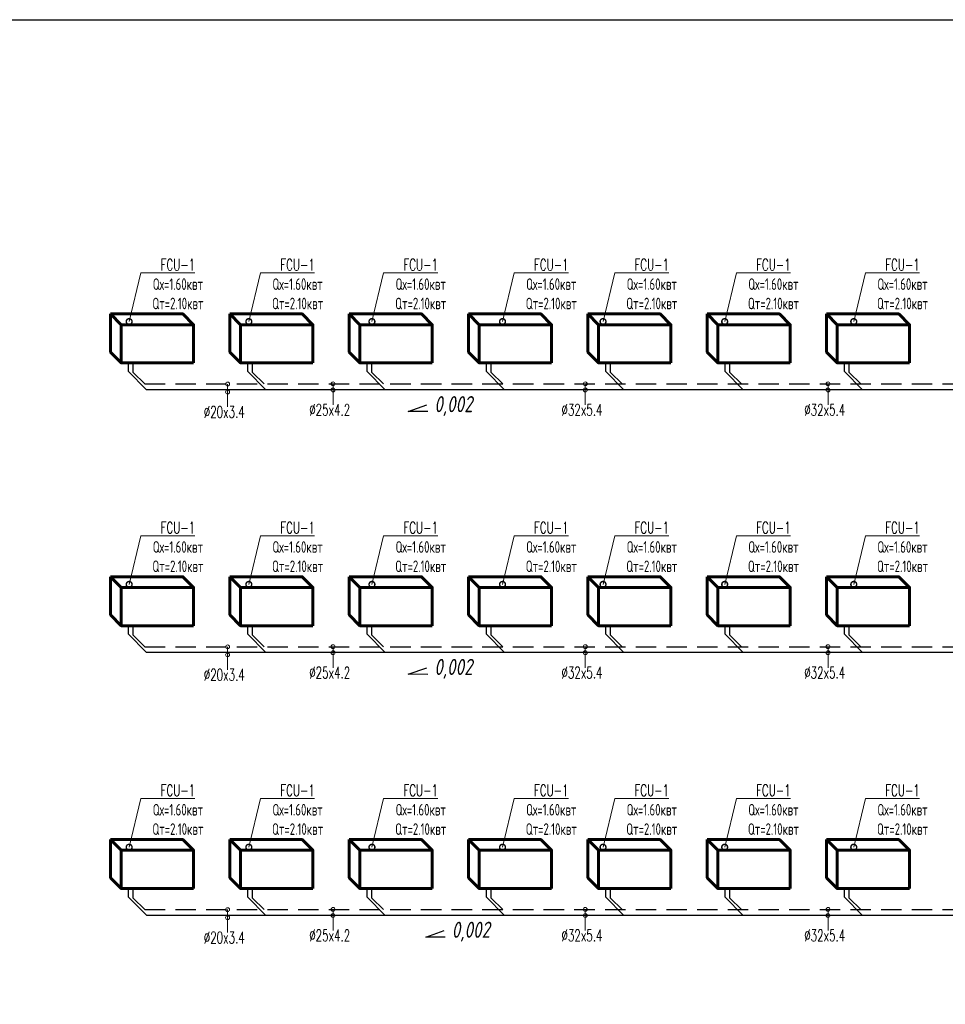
# Model space of a CAD drawing. Header units: inches. Extents: x 8001 to 766003, y -84601 to 563258.
# Tile 46 of 188: x 230502 to 244869, y 251803 to 267073. Entities that reach past the tile are written whole.
import ezdxf
from ezdxf import colors
from ezdxf.entities.mleader import LeaderData, LeaderLine
from ezdxf.math import Vec2, Vec3

# ---------------------------------------------------------------- set-up
doc = ezdxf.new("R2010")
doc.units = ezdxf.units.IN
doc.header["$MEASUREMENT"] = 0
doc.linetypes.add('CONTINOUS', pattern=[0])
doc.linetypes.add('HIDDEN', pattern=[9.525, 6.35, -3.175])
for name, color, linetype, lineweight in [('Fancoil', 4, 'Continuous', 60), ('SGM-M-400-TEXT', 140, 'CONTINOUS', 20), ('SGM-M-500-11-HI-TEXT', 11, 'CONTINOUS', 20), ('SGM-M-700-5-HVAC-WS-CWS-FCU', 32, 'CONTINOUS', 30), ('SGM-M-700-6-HVAC-WS-CWR-FCU', 141, 'HIDDEN', 30), ('ОВ', 250, 'Continuous', 25)]:
    doc.layers.add(name, color=color, linetype=linetype, lineweight=lineweight)
doc.styles.add('ISOC-330-0.77', font='isocpeur.ttf', dxfattribs={"width": 0.77, "oblique": 10, "height": 330})
doc.styles.add('SGM_MKN', font='romans.shx', dxfattribs={"width": 0.65, "height": 100})

# ---------------------------------------------------------------- blocks, each defined once
blk = doc.blocks.new('flaid 54512')
at = {"layer": 'ОВ', "color": 0, "lineweight": 60}
blk.add_lwpolyline([(1359433, -675694), (1359267, -675861), (1358146, -675861), (1358312, -675694)], close=True, dxfattribs=at)
for points in [[(1359433, -675694), (1359433, -676287)], [(1358146, -675861), (1358146, -676454)], [(1359267, -675861), (1359267, -676454)], [(1359433, -676287), (1359433, -676287), (1359267, -676454), (1358146, -676454)]]:
    blk.add_lwpolyline(points, dxfattribs=at)
blk = doc.blocks.new('_DotSmall')
at = {"color": 0, "linetype": 'ByBlock', "const_width": 0.5}
blk.add_lwpolyline([(-0.0625, 0, 1), (0.0625, 0, 1)], format="xyb", close=True, dxfattribs=at)

msp = doc.modelspace()

# ---------------------------------------------------------------- linework, layer by layer
at = {"layer": 'SGM-M-500-11-HI-TEXT', "color": 5, "ltscale": 30}
for p, q in [((233729.104, 261066.496), (233729.104, 261422.81)), ((235365.801, 261099.153), (235365.801, 261422.987)), ((239280.667, 261099.153), (239280.667, 261422.987)), ((243048.701, 261099.153), (243048.701, 261422.987)), ((233729.104, 256990.627), (233729.104, 257346.941)), ((235365.801, 257023.284), (235365.801, 257347.119)), ((239280.667, 257023.284), (239280.667, 257347.119)), ((243048.701, 257023.284), (243048.701, 257347.119)), ((233729.104, 252914.758), (233729.104, 253271.072)), ((235365.801, 252947.416), (235365.801, 253271.25)), ((239280.667, 252947.416), (239280.667, 253271.25)), ((243048.701, 252947.416), (243048.701, 253271.25))]:
    msp.add_line(p, q, dxfattribs=at)
for centre in [(233729.104, 261422.81), (235365.801, 261425.467), (239280.667, 261425.467), (243048.701, 261425.467), (233729.104, 261298.408), (235365.801, 261331.065), (239280.667, 261331.065), (243048.701, 261331.065), (233729.104, 257346.941), (235365.801, 257349.598), (239280.667, 257349.598), (243048.701, 257349.598), (233729.104, 257222.539), (235365.801, 257255.196), (239280.667, 257255.196), (243048.701, 257255.196), (233729.104, 253271.072), (235365.801, 253273.729), (235365.801, 253179.327), (239280.667, 253273.729), (239280.667, 253179.327), (243048.701, 253273.729), (243048.701, 253179.327), (233729.104, 253146.67)]:
    msp.add_circle(centre, 30, dxfattribs=at)
at = {"layer": 'SGM-M-700-5-HVAC-WS-CWS-FCU', "ltscale": 500}
for p, q in [((232189.536, 261616.822), (232189.536, 261750.214)), ((234041.537, 261616.822), (234041.537, 261750.214)), ((235893.538, 261616.822), (235893.538, 261750.214)), ((237745.539, 261616.822), (237745.539, 261750.214)), ((239597.54, 261616.822), (239597.54, 261750.214)), ((241449.54, 261616.822), (241449.54, 261750.214)), ((243301.541, 261616.822), (243301.541, 261750.214)), ((232189.537, 261616.822), (232467.322, 261339.042)), ((234041.537, 261616.822), (234319.323, 261339.042)), ((235893.538, 261616.822), (236171.324, 261339.042)), ((237745.539, 261616.822), (238023.325, 261339.042)), ((239597.54, 261616.822), (239875.326, 261339.042)), ((241449.541, 261616.822), (241727.327, 261339.042)), ((243301.541, 261616.822), (243579.327, 261339.042)), ((232467.322, 261339.042), (256469.19, 261338.137)), ((232189.519, 257540.954), (232189.519, 257674.345)), ((234041.519, 257540.954), (234041.519, 257674.345)), ((235893.52, 257540.954), (235893.52, 257674.345)), ((237745.521, 257540.954), (237745.521, 257674.345)), ((239597.522, 257540.954), (239597.522, 257674.345)), ((241449.523, 257540.954), (241449.523, 257674.345)), ((243301.524, 257540.954), (243301.524, 257674.345)), ((232189.519, 257540.953), (232467.305, 257263.173)), ((234041.52, 257540.953), (234319.306, 257263.173)), ((235893.52, 257540.953), (236171.306, 257263.173)), ((237745.521, 257540.953), (238023.307, 257263.173)), ((239597.522, 257540.953), (239875.308, 257263.173)), ((241449.523, 257540.953), (241727.309, 257263.173)), ((243301.524, 257540.953), (243579.31, 257263.173)), ((232467.305, 257263.173), (256469.19, 257262.268)), ((232189.501, 253465.085), (232189.501, 253598.476)), ((234041.502, 253465.085), (234041.502, 253598.476)), ((235893.502, 253465.085), (235893.502, 253598.476)), ((237745.503, 253465.085), (237745.503, 253598.476)), ((239597.504, 253465.085), (239597.504, 253598.476)), ((241449.505, 253465.085), (241449.505, 253598.476)), ((243301.506, 253465.085), (243301.506, 253598.476)), ((232189.501, 253465.084), (232468.198, 253186.394)), ((234041.502, 253465.084), (234319.288, 253187.305)), ((235893.503, 253465.084), (236171.289, 253187.305)), ((237745.503, 253465.084), (238023.289, 253187.305)), ((239597.504, 253465.084), (239875.29, 253187.305)), ((241449.505, 253465.084), (241727.291, 253187.305)), ((243301.506, 253465.084), (243579.292, 253187.305)), ((232468.198, 253186.394), (256469.162, 253186.372))]:
    msp.add_line(p, q, dxfattribs=at)
at = {"layer": 'SGM-M-700-6-HVAC-WS-CWR-FCU', "ltscale": 500}
for p, q in [((232263.681, 261602.677), (232263.681, 261750.213)), ((234115.682, 261602.677), (234115.682, 261750.213)), ((235967.683, 261602.677), (235967.683, 261750.213)), ((237819.684, 261602.677), (237819.684, 261750.213)), ((239671.685, 261602.677), (239671.685, 261750.213)), ((241523.685, 261602.677), (241523.685, 261750.213)), ((243375.686, 261602.677), (243375.686, 261750.213)), ((232263.682, 261602.676), (232443.375, 261422.987)), ((234115.682, 261602.676), (234295.375, 261422.987)), ((235967.683, 261602.676), (236147.376, 261422.987)), ((237819.684, 261602.676), (237999.377, 261422.987)), ((239671.685, 261602.676), (239851.378, 261422.987)), ((241523.686, 261602.676), (241703.379, 261422.987)), ((243375.687, 261602.676), (243555.379, 261422.987)), ((232263.664, 257526.809), (232263.664, 257674.344)), ((234115.664, 257526.809), (234115.664, 257674.344)), ((235967.665, 257526.809), (235967.665, 257674.344)), ((237819.666, 257526.809), (237819.666, 257674.344)), ((239671.667, 257526.809), (239671.667, 257674.344)), ((241523.668, 257526.809), (241523.668, 257674.344)), ((243375.668, 257526.809), (243375.668, 257674.344)), ((232263.664, 257526.807), (232443.357, 257347.119)), ((234115.665, 257526.807), (234295.358, 257347.119)), ((235967.665, 257526.807), (236147.358, 257347.119)), ((237819.666, 257526.807), (237999.359, 257347.119)), ((239671.667, 257526.807), (239851.36, 257347.119)), ((241523.668, 257526.807), (241703.361, 257347.119)), ((243375.669, 257526.807), (243555.362, 257347.119)), ((232263.646, 253450.94), (232263.646, 253598.475)), ((234115.647, 253450.94), (234115.647, 253598.475)), ((235967.647, 253450.94), (235967.647, 253598.475)), ((237819.648, 253450.94), (237819.648, 253598.475)), ((239671.649, 253450.94), (239671.649, 253598.475)), ((241523.65, 253450.94), (241523.65, 253598.475)), ((243375.651, 253450.94), (243375.651, 253598.475)), ((232263.646, 253450.939), (232443.339, 253271.25)), ((234115.647, 253450.939), (234295.34, 253271.25)), ((235967.648, 253450.939), (236147.341, 253271.25)), ((237819.649, 253450.939), (237999.341, 253271.25)), ((239671.649, 253450.939), (239851.342, 253271.25)), ((241523.65, 253450.939), (241703.343, 253271.25)), ((243375.651, 253450.939), (243555.344, 253271.25))]:
    msp.add_line(p, q, dxfattribs=at)
at = {"layer": 'SGM-M-700-6-HVAC-WS-CWR-FCU', "ltscale": 50}
for p, q in [((232443.375, 261422.987), (256429.638, 261422.987)), ((232443.357, 257347.119), (256429.638, 257347.119)), ((232443.339, 253271.25), (256429.638, 253271.25))]:
    msp.add_line(p, q, dxfattribs=at)

# ---------------------------------------------------------------- block references
at = {"layer": 'Fancoil', "color": 0, "lineweight": 25, "xscale": -1}
for p in [(1591347.052, 938203.868, -40), (1593199.053, 938203.868, -40), (1595051.054, 938203.868, -40), (1596903.054, 938203.868, -40), (1598755.055, 938203.868, -40), (1600607.056, 938203.868, -40), (1602459.057, 938203.868, -40), (1591347.034, 934127.999, -40), (1593199.035, 934127.999, -40), (1595051.036, 934127.999, -40), (1596903.037, 934127.999, -40), (1598755.037, 934127.999, -40), (1600607.038, 934127.999, -40), (1602459.039, 934127.999, -40), (1591347.016, 930052.131, -40), (1593199.017, 930052.131, -40), (1595051.018, 930052.131, -40), (1596903.019, 930052.131, -40), (1598755.02, 930052.131, -40), (1600607.02, 930052.131, -40), (1602459.021, 930052.131, -40)]:
    msp.add_blockref('flaid 54512', p, dxfattribs=at)

# ---------------------------------------------------------------- texts
at = {"layer": 'Fancoil', "color": 0, "ltscale": 25, "char_height": 250, "width": 664.0544, "attachment_point": 3, "style": 'ISOC-330-0.77', "bg_fill": 3, "box_fill_scale": 1, "bg_fill_color": 256, "bg_fill_transparency": 0}
for insert in [(237533.295, 261235.434), (237532.94, 257159.565), (237804.036, 253083.696)]:
    msp.add_mtext('\\pxi-4.5,l4.5,t4.5;{\\C0;0,002}', dxfattribs=dict(at, insert=insert))
at = {"layer": 'SGM-M-500-11-HI-TEXT', "color": 5, "ltscale": 30, "style": 'SGM_MKN', "width": 0.65}
for s, p in [('%%C20x3.4', (233359.255, 260899.407)), ('%%C25x4.2', (234995.953, 260932.064)), ('%%C32x5.4', (238910.818, 260932.064)), ('%%C32x5.4', (242678.852, 260932.064)), ('%%C20x3.4', (233359.255, 256823.538)), ('%%C25x4.2', (234995.953, 256856.195)), ('%%C32x5.4', (238910.818, 256856.195)), ('%%C32x5.4', (242678.852, 256856.195)), ('%%C20x3.4', (233359.255, 252747.669)), ('%%C25x4.2', (234995.953, 252780.326)), ('%%C32x5.4', (238910.818, 252780.326)), ('%%C32x5.4', (242678.852, 252780.326))]:
    msp.add_text(s, height=180, dxfattribs=at).set_placement(p)

# ---------------------------------------------------------------- leaders
at = {"layer": 'SGM-M-400-TEXT', "color": 7, "ltscale": 30, "true_color": 0xffffff}
ml = msp.add_multileader_mtext('Standard', dxfattribs=at)
ml.set_content('\\A1;{\\C255;\\c16777215;FCU-1\\PQх=1.60квт\\PQт=2.10квт}', color=5, style='SGM_MKN')
ml.set_leader_properties(lineweight=18)
ml.set_arrow_properties(name='DOTSMALL')
ml.build(insert=Vec2(0, 0))
ml.multileader.update_dxf_attribs({"text_left_attachment_type": 6, "text_right_attachment_type": 6, "dogleg_length": 0, "arrow_head_size": 180})
ctx = ml.context
ctx.base_point, ctx.char_height, ctx.arrow_head_size, ctx.plane_origin = Vec3(232382.519, 263145.746), 180, 180, Vec3(339180.357, 406186.135)
ctx.left_attachment, ctx.right_attachment, ctx.text_align_type = 6, 6, 1
notes = []
notes.append((ctx, [(0, (1, 1, 0), (232382.519, 263145.746), (1, 0), 0, [(0, [(232201.502, 262390.58)], 0, [])])]))
ctx.mtext.insert, ctx.mtext.width, ctx.mtext.defined_height, ctx.mtext.alignment, ctx.mtext.flow_direction = Vec3(232958.377, 263361.746), 830.20237, 239.92, 2, 5
ml = msp.add_multileader_mtext('Standard', dxfattribs=at)
ml.set_content('\\A1;{\\C255;\\c16777215;FCU-1\\PQх=1.60квт\\PQт=2.10квт}', color=5, style='SGM_MKN')
ml.set_leader_properties(lineweight=18)
ml.set_arrow_properties(name='DOTSMALL')
ml.build(insert=Vec2(0, 0))
ml.multileader.update_dxf_attribs({"text_left_attachment_type": 6, "text_right_attachment_type": 6, "dogleg_length": 0, "arrow_head_size": 180})
ctx = ml.context
ctx.base_point, ctx.char_height, ctx.arrow_head_size, ctx.plane_origin = Vec3(234239.963, 263145.746), 180, 180, Vec3(341037.801, 406186.135)
ctx.left_attachment, ctx.right_attachment, ctx.text_align_type = 6, 6, 1
notes.append((ctx, [(0, (1, 1, 0), (234239.963, 263145.746), (1, 0), 0, [(0, [(234058.945, 262390.58)], 0, [])])]))
ctx.mtext.insert, ctx.mtext.width, ctx.mtext.defined_height, ctx.mtext.alignment, ctx.mtext.flow_direction = Vec3(234815.82, 263361.746), 830.20237, 239.92, 2, 5
ml = msp.add_multileader_mtext('Standard', dxfattribs=at)
ml.set_content('\\A1;{\\C255;\\c16777215;FCU-1\\PQх=1.60квт\\PQт=2.10квт}', color=5, style='SGM_MKN')
ml.set_leader_properties(lineweight=18)
ml.set_arrow_properties(name='DOTSMALL')
ml.build(insert=Vec2(0, 0))
ml.multileader.update_dxf_attribs({"text_left_attachment_type": 6, "text_right_attachment_type": 6, "dogleg_length": 0, "arrow_head_size": 180})
ctx = ml.context
ctx.base_point, ctx.char_height, ctx.arrow_head_size, ctx.plane_origin = Vec3(236150.885, 263145.746), 180, 180, Vec3(342948.723, 406186.135)
ctx.left_attachment, ctx.right_attachment, ctx.text_align_type = 6, 6, 1
notes.append((ctx, [(0, (1, 1, 0), (236150.885, 263145.746), (1, 0), 0, [(0, [(235969.867, 262390.58)], 0, [])])]))
ctx.mtext.insert, ctx.mtext.width, ctx.mtext.defined_height, ctx.mtext.alignment, ctx.mtext.flow_direction = Vec3(236726.742, 263361.746), 830.20237, 239.92, 2, 5
ml = msp.add_multileader_mtext('Standard', dxfattribs=at)
ml.set_content('\\A1;{\\C255;\\c16777215;FCU-1\\PQх=1.60квт\\PQт=2.10квт}', color=5, style='SGM_MKN')
ml.set_leader_properties(lineweight=18)
ml.set_arrow_properties(name='DOTSMALL')
ml.build(insert=Vec2(0, 0))
ml.multileader.update_dxf_attribs({"text_left_attachment_type": 6, "text_right_attachment_type": 6, "dogleg_length": 0, "arrow_head_size": 180})
ctx = ml.context
ctx.base_point, ctx.char_height, ctx.arrow_head_size, ctx.plane_origin = Vec3(238177.269, 263145.746), 180, 180, Vec3(344975.107, 406186.135)
ctx.left_attachment, ctx.right_attachment, ctx.text_align_type = 6, 6, 1
notes.append((ctx, [(0, (1, 1, 0), (238177.269, 263145.746), (1, 0), 0, [(0, [(237996.251, 262390.58)], 0, [])])]))
ctx.mtext.insert, ctx.mtext.width, ctx.mtext.defined_height, ctx.mtext.alignment, ctx.mtext.flow_direction = Vec3(238753.126, 263361.746), 830.20237, 239.92, 2, 5
ml = msp.add_multileader_mtext('Standard', dxfattribs=at)
ml.set_content('\\A1;{\\C255;\\c16777215;FCU-1\\PQх=1.60квт\\PQт=2.10квт}', color=5, style='SGM_MKN')
ml.set_leader_properties(lineweight=18)
ml.set_arrow_properties(name='DOTSMALL')
ml.build(insert=Vec2(0, 0))
ml.multileader.update_dxf_attribs({"text_left_attachment_type": 6, "text_right_attachment_type": 6, "dogleg_length": 0, "arrow_head_size": 180})
ctx = ml.context
ctx.base_point, ctx.char_height, ctx.arrow_head_size, ctx.plane_origin = Vec3(239737.179, 263145.746), 180, 180, Vec3(346535.017, 406186.135)
ctx.left_attachment, ctx.right_attachment, ctx.text_align_type = 6, 6, 1
notes.append((ctx, [(0, (1, 1, 0), (239737.179, 263145.746), (1, 0), 0, [(0, [(239556.161, 262390.58)], 0, [])])]))
ctx.mtext.insert, ctx.mtext.width, ctx.mtext.defined_height, ctx.mtext.alignment, ctx.mtext.flow_direction = Vec3(240313.036, 263361.746), 830.20237, 239.92, 2, 5
ml = msp.add_multileader_mtext('Standard', dxfattribs=at)
ml.set_content('\\A1;{\\C255;\\c16777215;FCU-1\\PQх=1.60квт\\PQт=2.10квт}', color=5, style='SGM_MKN')
ml.set_leader_properties(lineweight=18)
ml.set_arrow_properties(name='DOTSMALL')
ml.build(insert=Vec2(0, 0))
ml.multileader.update_dxf_attribs({"text_left_attachment_type": 6, "text_right_attachment_type": 6, "dogleg_length": 0, "arrow_head_size": 180})
ctx = ml.context
ctx.base_point, ctx.char_height, ctx.arrow_head_size, ctx.plane_origin = Vec3(241625.209, 263145.746), 180, 180, Vec3(348423.047, 406186.135)
ctx.left_attachment, ctx.right_attachment, ctx.text_align_type = 6, 6, 1
notes.append((ctx, [(0, (1, 1, 0), (241625.209, 263145.746), (1, 0), 0, [(0, [(241444.191, 262390.58)], 0, [])])]))
ctx.mtext.insert, ctx.mtext.width, ctx.mtext.defined_height, ctx.mtext.alignment, ctx.mtext.flow_direction = Vec3(242201.066, 263361.746), 830.20237, 239.92, 2, 5
ml = msp.add_multileader_mtext('Standard', dxfattribs=at)
ml.set_content('\\A1;{\\C255;\\c16777215;FCU-1\\PQх=1.60квт\\PQт=2.10квт}', color=5, style='SGM_MKN')
ml.set_leader_properties(lineweight=18)
ml.set_arrow_properties(name='DOTSMALL')
ml.build(insert=Vec2(0, 0))
ml.multileader.update_dxf_attribs({"text_left_attachment_type": 6, "text_right_attachment_type": 6, "dogleg_length": 0, "arrow_head_size": 180})
ctx = ml.context
ctx.base_point, ctx.char_height, ctx.arrow_head_size, ctx.plane_origin = Vec3(243628.617, 263145.746), 180, 180, Vec3(350426.455, 406186.135)
ctx.left_attachment, ctx.right_attachment, ctx.text_align_type = 6, 6, 1
notes.append((ctx, [(0, (1, 1, 0), (243628.617, 263145.746), (1, 0), 0, [(0, [(243447.6, 262390.58)], 0, [])])]))
ctx.mtext.insert, ctx.mtext.width, ctx.mtext.defined_height, ctx.mtext.alignment, ctx.mtext.flow_direction = Vec3(244204.475, 263361.746), 830.20237, 239.92, 2, 5
ml = msp.add_multileader_mtext('Standard', dxfattribs=at)
ml.set_content('\\A1;{\\C255;\\c16777215;FCU-1\\PQх=1.60квт\\PQт=2.10квт}', color=5, style='SGM_MKN')
ml.set_leader_properties(lineweight=18)
ml.set_arrow_properties(name='DOTSMALL')
ml.build(insert=Vec2(0, 0))
ml.multileader.update_dxf_attribs({"text_left_attachment_type": 6, "text_right_attachment_type": 6, "dogleg_length": 0, "arrow_head_size": 180})
ctx = ml.context
ctx.base_point, ctx.char_height, ctx.arrow_head_size, ctx.plane_origin = Vec3(232382.502, 259069.878), 180, 180, Vec3(339180.34, 402110.266)
ctx.left_attachment, ctx.right_attachment, ctx.text_align_type = 6, 6, 1
notes.append((ctx, [(0, (1, 1, 0), (232382.502, 259069.878), (1, 0), 0, [(0, [(232201.484, 258314.711)], 0, [])])]))
ctx.mtext.insert, ctx.mtext.width, ctx.mtext.defined_height, ctx.mtext.alignment, ctx.mtext.flow_direction = Vec3(232958.359, 259285.878), 830.20237, 239.92, 2, 5
ml = msp.add_multileader_mtext('Standard', dxfattribs=at)
ml.set_content('\\A1;{\\C255;\\c16777215;FCU-1\\PQх=1.60квт\\PQт=2.10квт}', color=5, style='SGM_MKN')
ml.set_leader_properties(lineweight=18)
ml.set_arrow_properties(name='DOTSMALL')
ml.build(insert=Vec2(0, 0))
ml.multileader.update_dxf_attribs({"text_left_attachment_type": 6, "text_right_attachment_type": 6, "dogleg_length": 0, "arrow_head_size": 180})
ctx = ml.context
ctx.base_point, ctx.char_height, ctx.arrow_head_size, ctx.plane_origin = Vec3(234239.945, 259069.878), 180, 180, Vec3(341037.783, 402110.266)
ctx.left_attachment, ctx.right_attachment, ctx.text_align_type = 6, 6, 1
notes.append((ctx, [(0, (1, 1, 0), (234239.945, 259069.878), (1, 0), 0, [(0, [(234058.928, 258314.711)], 0, [])])]))
ctx.mtext.insert, ctx.mtext.width, ctx.mtext.defined_height, ctx.mtext.alignment, ctx.mtext.flow_direction = Vec3(234815.803, 259285.878), 830.20237, 239.92, 2, 5
ml = msp.add_multileader_mtext('Standard', dxfattribs=at)
ml.set_content('\\A1;{\\C255;\\c16777215;FCU-1\\PQх=1.60квт\\PQт=2.10квт}', color=5, style='SGM_MKN')
ml.set_leader_properties(lineweight=18)
ml.set_arrow_properties(name='DOTSMALL')
ml.build(insert=Vec2(0, 0))
ml.multileader.update_dxf_attribs({"text_left_attachment_type": 6, "text_right_attachment_type": 6, "dogleg_length": 0, "arrow_head_size": 180})
ctx = ml.context
ctx.base_point, ctx.char_height, ctx.arrow_head_size, ctx.plane_origin = Vec3(236150.867, 259069.878), 180, 180, Vec3(342948.705, 402110.266)
ctx.left_attachment, ctx.right_attachment, ctx.text_align_type = 6, 6, 1
notes.append((ctx, [(0, (1, 1, 0), (236150.867, 259069.878), (1, 0), 0, [(0, [(235969.849, 258314.711)], 0, [])])]))
ctx.mtext.insert, ctx.mtext.width, ctx.mtext.defined_height, ctx.mtext.alignment, ctx.mtext.flow_direction = Vec3(236726.724, 259285.878), 830.20237, 239.92, 2, 5
ml = msp.add_multileader_mtext('Standard', dxfattribs=at)
ml.set_content('\\A1;{\\C255;\\c16777215;FCU-1\\PQх=1.60квт\\PQт=2.10квт}', color=5, style='SGM_MKN')
ml.set_leader_properties(lineweight=18)
ml.set_arrow_properties(name='DOTSMALL')
ml.build(insert=Vec2(0, 0))
ml.multileader.update_dxf_attribs({"text_left_attachment_type": 6, "text_right_attachment_type": 6, "dogleg_length": 0, "arrow_head_size": 180})
ctx = ml.context
ctx.base_point, ctx.char_height, ctx.arrow_head_size, ctx.plane_origin = Vec3(238177.251, 259069.878), 180, 180, Vec3(344975.089, 402110.266)
ctx.left_attachment, ctx.right_attachment, ctx.text_align_type = 6, 6, 1
notes.append((ctx, [(0, (1, 1, 0), (238177.251, 259069.878), (1, 0), 0, [(0, [(237996.233, 258314.711)], 0, [])])]))
ctx.mtext.insert, ctx.mtext.width, ctx.mtext.defined_height, ctx.mtext.alignment, ctx.mtext.flow_direction = Vec3(238753.108, 259285.878), 830.20237, 239.92, 2, 5
ml = msp.add_multileader_mtext('Standard', dxfattribs=at)
ml.set_content('\\A1;{\\C255;\\c16777215;FCU-1\\PQх=1.60квт\\PQт=2.10квт}', color=5, style='SGM_MKN')
ml.set_leader_properties(lineweight=18)
ml.set_arrow_properties(name='DOTSMALL')
ml.build(insert=Vec2(0, 0))
ml.multileader.update_dxf_attribs({"text_left_attachment_type": 6, "text_right_attachment_type": 6, "dogleg_length": 0, "arrow_head_size": 180})
ctx = ml.context
ctx.base_point, ctx.char_height, ctx.arrow_head_size, ctx.plane_origin = Vec3(239737.161, 259069.878), 180, 180, Vec3(346534.999, 402110.266)
ctx.left_attachment, ctx.right_attachment, ctx.text_align_type = 6, 6, 1
notes.append((ctx, [(0, (1, 1, 0), (239737.161, 259069.878), (1, 0), 0, [(0, [(239556.143, 258314.711)], 0, [])])]))
ctx.mtext.insert, ctx.mtext.width, ctx.mtext.defined_height, ctx.mtext.alignment, ctx.mtext.flow_direction = Vec3(240313.018, 259285.878), 830.20237, 239.92, 2, 5
ml = msp.add_multileader_mtext('Standard', dxfattribs=at)
ml.set_content('\\A1;{\\C255;\\c16777215;FCU-1\\PQх=1.60квт\\PQт=2.10квт}', color=5, style='SGM_MKN')
ml.set_leader_properties(lineweight=18)
ml.set_arrow_properties(name='DOTSMALL')
ml.build(insert=Vec2(0, 0))
ml.multileader.update_dxf_attribs({"text_left_attachment_type": 6, "text_right_attachment_type": 6, "dogleg_length": 0, "arrow_head_size": 180})
ctx = ml.context
ctx.base_point, ctx.char_height, ctx.arrow_head_size, ctx.plane_origin = Vec3(241625.191, 259069.878), 180, 180, Vec3(348423.029, 402110.266)
ctx.left_attachment, ctx.right_attachment, ctx.text_align_type = 6, 6, 1
notes.append((ctx, [(0, (1, 1, 0), (241625.191, 259069.878), (1, 0), 0, [(0, [(241444.173, 258314.711)], 0, [])])]))
ctx.mtext.insert, ctx.mtext.width, ctx.mtext.defined_height, ctx.mtext.alignment, ctx.mtext.flow_direction = Vec3(242201.048, 259285.878), 830.20237, 239.92, 2, 5
ml = msp.add_multileader_mtext('Standard', dxfattribs=at)
ml.set_content('\\A1;{\\C255;\\c16777215;FCU-1\\PQх=1.60квт\\PQт=2.10квт}', color=5, style='SGM_MKN')
ml.set_leader_properties(lineweight=18)
ml.set_arrow_properties(name='DOTSMALL')
ml.build(insert=Vec2(0, 0))
ml.multileader.update_dxf_attribs({"text_left_attachment_type": 6, "text_right_attachment_type": 6, "dogleg_length": 0, "arrow_head_size": 180})
ctx = ml.context
ctx.base_point, ctx.char_height, ctx.arrow_head_size, ctx.plane_origin = Vec3(243628.6, 259069.878), 180, 180, Vec3(350426.438, 402110.266)
ctx.left_attachment, ctx.right_attachment, ctx.text_align_type = 6, 6, 1
notes.append((ctx, [(0, (1, 1, 0), (243628.6, 259069.878), (1, 0), 0, [(0, [(243447.582, 258314.711)], 0, [])])]))
ctx.mtext.insert, ctx.mtext.width, ctx.mtext.defined_height, ctx.mtext.alignment, ctx.mtext.flow_direction = Vec3(244204.457, 259285.878), 830.20237, 239.92, 2, 5
ml = msp.add_multileader_mtext('Standard', dxfattribs=at)
ml.set_content('\\A1;{\\C255;\\c16777215;FCU-1\\PQх=1.60квт\\PQт=2.10квт}', color=5, style='SGM_MKN')
ml.set_leader_properties(lineweight=18)
ml.set_arrow_properties(name='DOTSMALL')
ml.build(insert=Vec2(0, 0))
ml.multileader.update_dxf_attribs({"text_left_attachment_type": 6, "text_right_attachment_type": 6, "dogleg_length": 0, "arrow_head_size": 180})
ctx = ml.context
ctx.base_point, ctx.char_height, ctx.arrow_head_size, ctx.plane_origin = Vec3(232382.484, 254994.009), 180, 180, Vec3(339180.322, 398034.397)
ctx.left_attachment, ctx.right_attachment, ctx.text_align_type = 6, 6, 1
notes.append((ctx, [(0, (1, 1, 0), (232382.484, 254994.009), (1, 0), 0, [(0, [(232201.466, 254238.842)], 0, [])])]))
ctx.mtext.insert, ctx.mtext.width, ctx.mtext.defined_height, ctx.mtext.alignment, ctx.mtext.flow_direction = Vec3(232958.341, 255210.009), 830.20237, 239.92, 2, 5
ml = msp.add_multileader_mtext('Standard', dxfattribs=at)
ml.set_content('\\A1;{\\C255;\\c16777215;FCU-1\\PQх=1.60квт\\PQт=2.10квт}', color=5, style='SGM_MKN')
ml.set_leader_properties(lineweight=18)
ml.set_arrow_properties(name='DOTSMALL')
ml.build(insert=Vec2(0, 0))
ml.multileader.update_dxf_attribs({"text_left_attachment_type": 6, "text_right_attachment_type": 6, "dogleg_length": 0, "arrow_head_size": 180})
ctx = ml.context
ctx.base_point, ctx.char_height, ctx.arrow_head_size, ctx.plane_origin = Vec3(234239.928, 254994.009), 180, 180, Vec3(341037.766, 398034.397)
ctx.left_attachment, ctx.right_attachment, ctx.text_align_type = 6, 6, 1
notes.append((ctx, [(0, (1, 1, 0), (234239.928, 254994.009), (1, 0), 0, [(0, [(234058.91, 254238.842)], 0, [])])]))
ctx.mtext.insert, ctx.mtext.width, ctx.mtext.defined_height, ctx.mtext.alignment, ctx.mtext.flow_direction = Vec3(234815.785, 255210.009), 830.20237, 239.92, 2, 5
ml = msp.add_multileader_mtext('Standard', dxfattribs=at)
ml.set_content('\\A1;{\\C255;\\c16777215;FCU-1\\PQх=1.60квт\\PQт=2.10квт}', color=5, style='SGM_MKN')
ml.set_leader_properties(lineweight=18)
ml.set_arrow_properties(name='DOTSMALL')
ml.build(insert=Vec2(0, 0))
ml.multileader.update_dxf_attribs({"text_left_attachment_type": 6, "text_right_attachment_type": 6, "dogleg_length": 0, "arrow_head_size": 180})
ctx = ml.context
ctx.base_point, ctx.char_height, ctx.arrow_head_size, ctx.plane_origin = Vec3(236150.849, 254994.009), 180, 180, Vec3(342948.687, 398034.397)
ctx.left_attachment, ctx.right_attachment, ctx.text_align_type = 6, 6, 1
notes.append((ctx, [(0, (1, 1, 0), (236150.849, 254994.009), (1, 0), 0, [(0, [(235969.831, 254238.842)], 0, [])])]))
ctx.mtext.insert, ctx.mtext.width, ctx.mtext.defined_height, ctx.mtext.alignment, ctx.mtext.flow_direction = Vec3(236726.706, 255210.009), 830.20237, 239.92, 2, 5
ml = msp.add_multileader_mtext('Standard', dxfattribs=at)
ml.set_content('\\A1;{\\C255;\\c16777215;FCU-1\\PQх=1.60квт\\PQт=2.10квт}', color=5, style='SGM_MKN')
ml.set_leader_properties(lineweight=18)
ml.set_arrow_properties(name='DOTSMALL')
ml.build(insert=Vec2(0, 0))
ml.multileader.update_dxf_attribs({"text_left_attachment_type": 6, "text_right_attachment_type": 6, "dogleg_length": 0, "arrow_head_size": 180})
ctx = ml.context
ctx.base_point, ctx.char_height, ctx.arrow_head_size, ctx.plane_origin = Vec3(238177.233, 254994.009), 180, 180, Vec3(344975.071, 398034.397)
ctx.left_attachment, ctx.right_attachment, ctx.text_align_type = 6, 6, 1
notes.append((ctx, [(0, (1, 1, 0), (238177.233, 254994.009), (1, 0), 0, [(0, [(237996.215, 254238.842)], 0, [])])]))
ctx.mtext.insert, ctx.mtext.width, ctx.mtext.defined_height, ctx.mtext.alignment, ctx.mtext.flow_direction = Vec3(238753.09, 255210.009), 830.20237, 239.92, 2, 5
ml = msp.add_multileader_mtext('Standard', dxfattribs=at)
ml.set_content('\\A1;{\\C255;\\c16777215;FCU-1\\PQх=1.60квт\\PQт=2.10квт}', color=5, style='SGM_MKN')
ml.set_leader_properties(lineweight=18)
ml.set_arrow_properties(name='DOTSMALL')
ml.build(insert=Vec2(0, 0))
ml.multileader.update_dxf_attribs({"text_left_attachment_type": 6, "text_right_attachment_type": 6, "dogleg_length": 0, "arrow_head_size": 180})
ctx = ml.context
ctx.base_point, ctx.char_height, ctx.arrow_head_size, ctx.plane_origin = Vec3(239737.143, 254994.009), 180, 180, Vec3(346534.981, 398034.397)
ctx.left_attachment, ctx.right_attachment, ctx.text_align_type = 6, 6, 1
notes.append((ctx, [(0, (1, 1, 0), (239737.143, 254994.009), (1, 0), 0, [(0, [(239556.126, 254238.842)], 0, [])])]))
ctx.mtext.insert, ctx.mtext.width, ctx.mtext.defined_height, ctx.mtext.alignment, ctx.mtext.flow_direction = Vec3(240313.001, 255210.009), 830.20237, 239.92, 2, 5
ml = msp.add_multileader_mtext('Standard', dxfattribs=at)
ml.set_content('\\A1;{\\C255;\\c16777215;FCU-1\\PQх=1.60квт\\PQт=2.10квт}', color=5, style='SGM_MKN')
ml.set_leader_properties(lineweight=18)
ml.set_arrow_properties(name='DOTSMALL')
ml.build(insert=Vec2(0, 0))
ml.multileader.update_dxf_attribs({"text_left_attachment_type": 6, "text_right_attachment_type": 6, "dogleg_length": 0, "arrow_head_size": 180})
ctx = ml.context
ctx.base_point, ctx.char_height, ctx.arrow_head_size, ctx.plane_origin = Vec3(241625.173, 254994.009), 180, 180, Vec3(348423.011, 398034.397)
ctx.left_attachment, ctx.right_attachment, ctx.text_align_type = 6, 6, 1
notes.append((ctx, [(0, (1, 1, 0), (241625.173, 254994.009), (1, 0), 0, [(0, [(241444.155, 254238.842)], 0, [])])]))
ctx.mtext.insert, ctx.mtext.width, ctx.mtext.defined_height, ctx.mtext.alignment, ctx.mtext.flow_direction = Vec3(242201.03, 255210.009), 830.20237, 239.92, 2, 5
ml = msp.add_multileader_mtext('Standard', dxfattribs=at)
ml.set_content('\\A1;{\\C255;\\c16777215;FCU-1\\PQх=1.60квт\\PQт=2.10квт}', color=5, style='SGM_MKN')
ml.set_leader_properties(lineweight=18)
ml.set_arrow_properties(name='DOTSMALL')
ml.build(insert=Vec2(0, 0))
ml.multileader.update_dxf_attribs({"text_left_attachment_type": 6, "text_right_attachment_type": 6, "dogleg_length": 0, "arrow_head_size": 180})
ctx = ml.context
ctx.base_point, ctx.char_height, ctx.arrow_head_size, ctx.plane_origin = Vec3(243628.582, 254994.009), 180, 180, Vec3(350426.42, 398034.397)
ctx.left_attachment, ctx.right_attachment, ctx.text_align_type = 6, 6, 1
notes.append((ctx, [(0, (1, 1, 0), (243628.582, 254994.009), (1, 0), 0, [(0, [(243447.564, 254238.842)], 0, [])])]))
ctx.mtext.insert, ctx.mtext.width, ctx.mtext.defined_height, ctx.mtext.alignment, ctx.mtext.flow_direction = Vec3(244204.439, 255210.009), 830.20237, 239.92, 2, 5
for ctx, leaders in notes:
    for number, flags, end, landing, length, lines in leaders:
        leader = LeaderData()
        leader.index, (leader.has_last_leader_line, leader.has_dogleg_vector, leader.attachment_direction) = number, flags
        leader.last_leader_point, leader.dogleg_vector, leader.dogleg_length = Vec3(end), Vec3(landing), length
        for number, points, colour, breaks in lines:
            line = LeaderLine()
            line.index, line.vertices, line.color, line.breaks = number, Vec3.list(points), colors.encode_raw_color(colour), breaks
            leader.lines.append(line)
        ctx.leaders.append(leader)

# ---------------------------------------------------------------- next in the draw order: linework, layer by layer
msp.add_lwpolyline([(191105.77, 267072.808), (288605.77, 267072.808), (288605.77, 198672.808), (191105.77, 198672.808)], close=True)
at = {"layer": 'Fancoil', "color": 0, "lineweight": 30, "elevation": 0}
for points in [[(236836.561, 260994.869), (236532.898, 260996.812), (236820.52, 261098.285)], [(236836.205, 256919), (236532.542, 256920.944), (236820.164, 257022.417)], [(237107.301, 252843.131), (236803.639, 252845.075), (237091.26, 252946.548)]]:
    msp.add_lwpolyline(points, dxfattribs=at)

doc.saveas('drawing.dxf')
